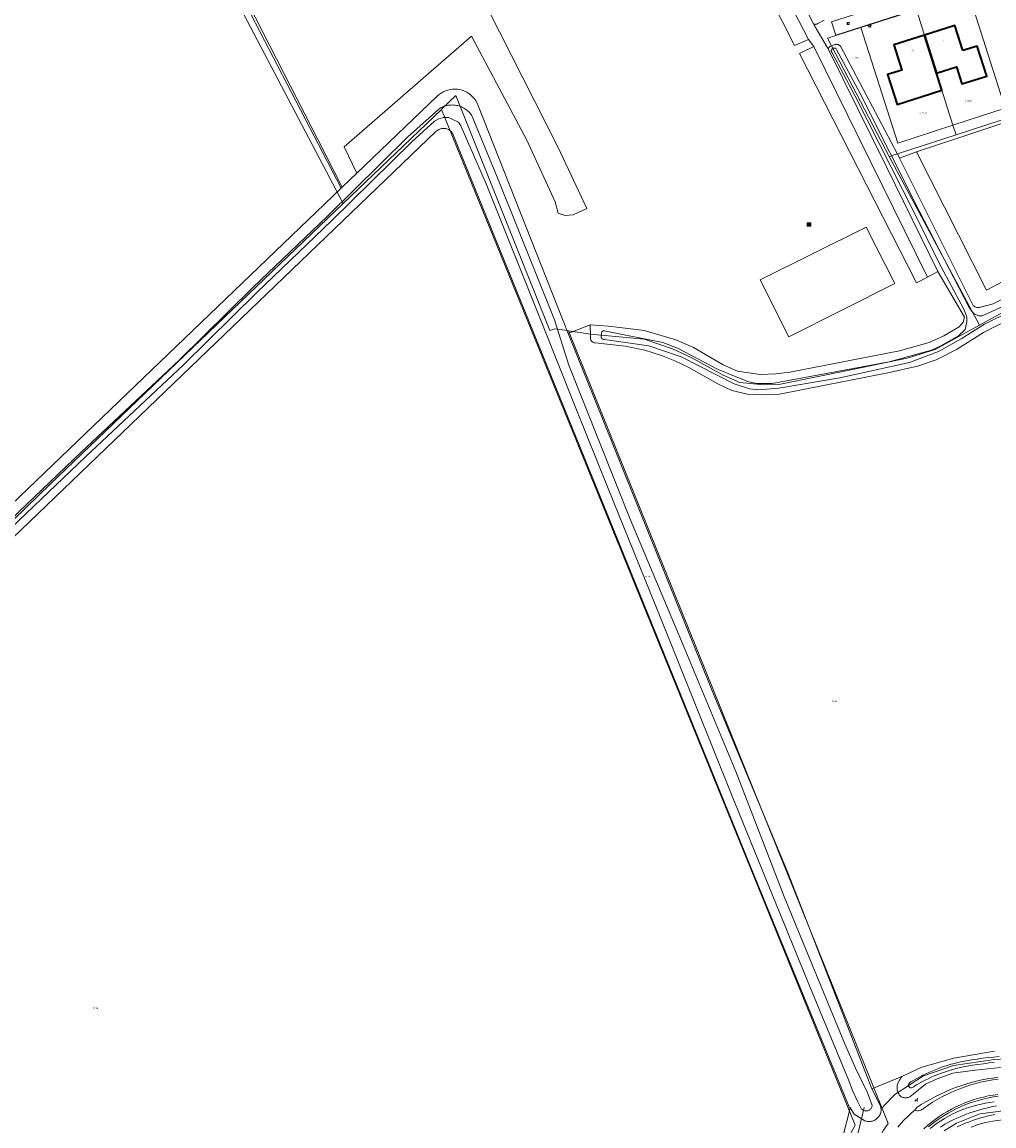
# Model space of a CAD drawing. Header units: metres. Extents: x 250001 to 257773, y 598992 to 609118.
# Tile 119 of 256: x 252509 to 252725, y 600159 to 600404. Entities that reach past the tile are written whole.
import ezdxf
from ezdxf.enums import TextEntityAlignment as Align
from ezdxf.lldxf.tags import DXFTag

# ---------------------------------------------------------------- set-up
doc = ezdxf.new("R2010")
doc.units = ezdxf.units.M
for name, color, linetype, lineweight in [('B-WE-GR-BOUWLAND-GV', 252, 'Continuous', 13), ('B-WE-GR-GRAS-GV', 252, 'Continuous', 13), ('B-WE-GR-GROENVOORZIENING-GV', 252, 'Continuous', 18), ('B-WE-IE-MEUBILAIR_WEGMEUBILAIR-S', 7, 'Continuous', 25), ('B-WE-KG-GRENS_PERCEEL-G', 150, 'KG-PERCEEL', 18), ('B-WE-KG-GRENS_PERCEEL-S', 150, 'Continuous', 25), ('B-WE-KL-ET_LS_OV_LICHTMAST-S', 252, 'Continuous', 25), ('B-WE-KW-KUNSTWERK_DUIKER-G', 252, 'Continuous', 18), ('B-WE-OG-BEBOUWING-GV', 1, 'Continuous', 35), ('B-WE-OG-BEBOUWING-T18', 7, 'Continuous', 18), ('B-WE-OG-TERREIN_ERF-GV', 7, 'Continuous', 18), ('B-WE-OG-WATER-GV', 252, 'Continuous', 18), ('B-WE-OG-WATER_SLOOT-GV', 252, 'Continuous', 18), ('B-WE-RI-GWA_RIOOLPUT-S', 252, 'Continuous', 25), ('B-WE-VH-VERHARDING_GESLOTEN-GV', 252, 'Continuous', 18), ('B-WE-VH-VERHARDING_GRASBETONSTEEN-GV', 252, 'Continuous', 18), ('B-WE-VH-VERHARDING_OPEN-GV', 252, 'Continuous', 18), ('X-XX-AL-REFERENTIE-G', 7, 'Continuous', 18)]:
    doc.layers.add(name, color=color, linetype=linetype, lineweight=lineweight)
doc.styles.add('NLCS-ISO', font='NLCS-ISO.ttf')
doc.styles.add('NLCS-ISO-ANNOTATIEF-T18', font='NLCS-ISO.ttf', dxfattribs={"height": 1.8})
doc.styles.get("Standard").update_dxf_attribs({"font": 'NLCS-ISO.ttf'})
tags = doc.linetypes.add('KG-PERCEEL', pattern='A,5.5,-2,["P",Standard,S=1.8,R=0,X=-0.5,Y=-0.9],-2,5.5,-2,[5,NLCS.SHX,S=0.75,R=0,X=0,Y=0],-2', length=19).pattern_tags.tags
tags[6] = DXFTag(74, 10)

# ---------------------------------------------------------------- blocks, each defined once
blk = doc.blocks.new('SKG-PERCEELNUMMER-SO')
at = {"style": 'NLCS-ISO', "oblique": 10, "flags": 1}
blk.add_attdef('GEMEENTECODE', text='', height=1.8, dxfattribs=at).set_placement((0, 2.6), align=Align.MIDDLE_CENTER)
at = {"style": 'NLCS-ISO', "oblique": 10}
blk.add_attdef('SECTIE', text='', height=1.8, dxfattribs=at).set_placement((-0.5, 0), align=Align.MIDDLE_RIGHT)
blk.add_attdef('PERCEELNUMMER', text='', height=1.8, dxfattribs=at).set_placement((0.5, 0), align=Align.MIDDLE_LEFT)
blk = doc.blocks.new('BS2021-132-Xref-KAD-20210617')
at = {"layer": 'B-WE-KG-GRENS_PERCEEL-G', "flags": 128}
for points in [[(252719.844, 600410.744), (252720.423, 600408.93), (252727.994, 600385.207)], [(252557.696, 600407.571), (252580.617, 600363.974)], [(252695.834, 600403.093), (252708.227, 600407.042)], [(252708.227, 600407.042), (252716.335, 600381.389)], [(252688.453, 600400.741), (252695.834, 600403.093)], [(252695.834, 600403.093), (252704.053, 600377.366), (252716.335, 600381.389)], [(252688.453, 600400.741), (252702.182, 600374.396)], [(252630.786, 600335.657), (252630.5, 600335.699), (252627.742, 600336.106), (252626.668, 600335.689), (252605.723, 600387.976), (252602.69, 600385.076), (252602.495, 600384.89)], [(252740.31, 600386.817), (252717.021, 600379.219)], [(252602.495, 600384.89), (252694.56, 600158.913), (252690.854, 600152.065), (252687.807, 600141.186), (252684.273, 600128.256), (252682.059, 600120.151), (252680.986, 600116.904), (252679.707, 600114.405), (252678.273, 600112.193), (252676.177, 600109.818), (252674.034, 600107.854), (252671.89, 600106.364), (252669.248, 600104.976), (252666.511, 600103.995), (252663.922, 600103.369), (252660.197, 600103.072), (252654.885, 600103.309), (252633.418, 600105.18), (252621.53, 600106.749), (252613.178, 600107.506), (252605.39, 600107.807), (252600.104, 600107.75), (252595.365, 600107.51), (252593.037, 600107.327), (252589.766, 600106.654), (252582.546, 600104.077), (252580.292, 600102.445), (252574.641, 600097.451), (252576.055, 600095.825)], [(252602.495, 600384.89), (252580.617, 600363.974)], [(252716.335, 600381.389), (252727.994, 600385.207)], [(252716.335, 600381.389), (252717.021, 600379.219)], [(252702.182, 600374.396), (252717.021, 600379.219)], [(252702.182, 600374.396), (252722.269, 600336.914)], [(252430.847, 600218.028), (252460.789, 600248.002), (252477.688, 600264.886), (252515.469, 600301.521), (252580.617, 600363.974)], [(252744.908, 600349.003), (252725.733, 600338.823), (252722.269, 600336.914)], [(252722.269, 600336.914), (252712.347, 600331.447), (252706.119, 600329.519), (252693.961, 600326.999), (252677.947, 600323.786), (252673.543, 600323.667), (252668.897, 600324.162), (252665.225, 600325.746), (252658.055, 600329.738), (252653.92, 600331.645), (252647.611, 600333.775), (252635.702, 600334.932), (252630.786, 600335.657)], [(252630.786, 600335.657), (252700.557, 600162.637)], [(252700.557, 600162.637), (252700.864, 600163.119), (252703.433, 600165.747), (252709.803, 600169.93), (252716.468, 600172.183), (252725.579, 600173.519), (252734.35, 600174.041), (252750.963, 600174.247), (252759.131, 600175.035), (252781.859, 600180.777)], [(252576.055, 600095.825), (252577.413, 600094.264), (252584.505, 600097.579), (252589.264, 600099.564), (252591.591, 600100.181), (252596.891, 600100.942), (252601.469, 600101.421), (252604.078, 600101.35), (252609.441, 600101.134), (252614.68, 600100.563), (252627.21, 600099.206), (252638.098, 600098.057), (252648.509, 600097.012), (252654.412, 600096.403), (252657.92, 600096.017), (252660.735, 600095.969), (252663.336, 600096.017), (252665.191, 600096.236), (252667.494, 600096.668), (252670.237, 600097.409), (252673.109, 600098.567), (252675.747, 600099.946), (252677.803, 600101.3), (252680.342, 600103.368), (252681.766, 600104.744), (252683.362, 600106.534), (252684.763, 600108.321), (252686.125, 600110.509), (252687.231, 600112.722), (252688.196, 600115.037), (252688.638, 600116.313), (252689.581, 600119.827), (252691.588, 600127.886), (252694.246, 600138.404), (252697.237, 600150.295), (252697.9, 600151.928), (252699.149, 600154.547), (252700.883, 600157.777), (252701.899, 600159.309), (252700.557, 600162.637)], [(252714.354, 600157.698), (252717.148, 600159.383), (252722.33, 600161.417), (252728.083, 600162.177), (252738.606, 600161.871), (252745.605, 600161.272)]]:
    blk.add_lwpolyline(points, dxfattribs=at)
at = {"layer": 'B-WE-KG-GRENS_PERCEEL-S', "xscale": 0.2, "yscale": 0.2, "zscale": 0.2}
for p, values in [((252694.388, 600396.337), {'PERCEELNUMMER': '1857', 'SECTIE': 'C'}), ((252719.336, 600386.816), {'PERCEELNUMMER': '1569', 'SECTIE': 'C'}), ((252709.286, 600384.16), {'PERCEELNUMMER': '1568', 'SECTIE': 'C'}), ((252648.335, 600280.935), {'PERCEELNUMMER': '106', 'SECTIE': 'N'}), ((252689.882, 600253.224), {'PERCEELNUMMER': '86', 'SECTIE': 'N'}), ((252525.421, 600184.951), {'PERCEELNUMMER': '98', 'SECTIE': 'N'})]:
    blk.add_blockref('SKG-PERCEELNUMMER-SO', p, dxfattribs=at).add_auto_attribs(values)
blk = doc.blocks.new('SIE-WEG_AFVALBAK-SO')
at = {"linetype": 'ByBlock', "lineweight": 18}
h = blk.add_hatch(color=0, dxfattribs=at)
h.dxf.hatch_style = 1
h.paths.add_polyline_path([(-1.5, -1.5), (1.5, -1.5), (1.5, 1.5), (-1.5, 1.5)])
at = {"color": 0, "linetype": 'ByBlock', "lineweight": 18}
for points in [[(-2, -2), (2, -2), (2, 2), (-2, 2)], [(-1.5, -1.5), (1.5, -1.5), (1.5, 1.5), (-1.5, 1.5)]]:
    blk.add_lwpolyline(points, close=True, dxfattribs=at)
blk = doc.blocks.new('SKL-ET_OV_LICHTMAST-SO')
at = {"color": 0, "linetype": 'ByBlock', "lineweight": 18}
for points in [[(-1.2, 0), (-2, 0)], [(-1.4, 1.4), (-0.9, 0.9)], [(0, 2), (0, 1.2)], [(0.9, 0.9), (1.4, 1.4)], [(2, 0), (1.2, 0)], [(-1.4, -1.4), (-0.9, -0.9)], [(0, -1.2), (0, -2)], [(0.9, -0.9), (1.4, -1.4)]]:
    blk.add_lwpolyline(points, dxfattribs=at)
blk.add_circle((0, 0), 1, dxfattribs=at)
blk = doc.blocks.new('SRI-PUT_INSPECTIEPUT_RIOOLPUT-SO')
at = {"color": 0, "linetype": 'ByBlock', "lineweight": 18}
blk.add_lwpolyline([(-1.1, -1.1), (1.1, -1.1), (1.1, 1.1), (-1.1, 1.1)], close=True, dxfattribs=at)
at = {"color": 0, "linetype": 'ByBlock', "lineweight": 18, "style": 'NLCS-ISO'}
blk.add_text('r', height=1.5, dxfattribs=at).set_placement((0, 0.3), align=Align.MIDDLE_CENTER)
blk = doc.blocks.new('SIE-WEG_ZITBANK-SO')
at = {"color": 0, "linetype": 'ByBlock', "lineweight": 18}
blk.add_lwpolyline([(-0.9, -1.6), (-0.9, -0.2), (1.1, -0.2), (1.1, -1.6), (1.3, -1.6), (1.3, -0.2), (1.5, 1.8), (1.3, 1.8), (1.1, 0), (-1.1, 0), (-1.1, -1.6)], close=True, dxfattribs=at)
blk = doc.blocks.new('BS2021-132-Xref-BGT-GRIJS-20210617-aangepast')
at = {"layer": 'B-WE-GR-BOUWLAND-GV', "flags": 128}
for points in [[(252484.755, 600275.842), (252580.201, 600367.378), (252542.022, 600441), (252530.381, 600462.166), (252517.681, 600467.59), (252513.711, 600469.557), (252510.74, 600470.62), (252494.758, 600479.486)], [(252690.718, 600152.037), (252693.208, 600161.788), (252693.433, 600162.749), (252693.269, 600162.986), (252672.95, 600212.486), (252605.136, 600379.228), (252605.04, 600379.434), (252604.925, 600379.63), (252604.791, 600379.814), (252604.64, 600379.983), (252604.473, 600380.138), (252604.292, 600380.275), (252604.098, 600380.394), (252603.894, 600380.493), (252603.681, 600380.573), (252603.461, 600380.631), (252603.237, 600380.668), (252603.01, 600380.682), (252602.783, 600380.675), (252602.558, 600380.645), (252602.337, 600380.594), (252602.121, 600380.521), (252601.914, 600380.428), (252601.717, 600380.315), (252601.36, 600380.034), (252491.895, 600275.085)], [(252747.099, 600158.013), (252738.62, 600159.742), (252738.439, 600159.778), (252730.138, 600160.153), (252728.482, 600160.169), (252726.828, 600160.068), (252725.186, 600159.849), (252723.564, 600159.515), (252721.97, 600159.067), (252720.411, 600158.507)]]:
    blk.add_lwpolyline(points, dxfattribs=at)
at = {"layer": 'B-WE-GR-GRAS-GV', "flags": 128}
blk.add_lwpolyline([(252741.119, 600344.43), (252723.17, 600335.229), (252717.119, 600331.449), (252712.579, 600329.169), (252708.45, 600327.809), (252701.839, 600326.3), (252677.76, 600321.53), (252674.599, 600321.399), (252670.63, 600321.569), (252667.139, 600322.349), (252664.01, 600323.819), (252657.54, 600327.51), (252654.47, 600328.969), (252651.5, 600330.149), (252647.779, 600331.329), (252643.369, 600332.199), (252636.749, 600332.94), (252636.613, 600332.957), (252636.481, 600332.988), (252636.352, 600333.036), (252636.231, 600333.098), (252636.117, 600333.174), (252636.013, 600333.262), (252635.921, 600333.362), (252635.84, 600333.472), (252635.773, 600333.591), (252635.72, 600333.717), (252635.683, 600333.848), (252635.661, 600333.983), (252635.654, 600334.119), (252635.664, 600334.254), (252635.666, 600334.405), (252635.64, 600336.989), (252630.736, 600335.012), (252662.637, 600255.903), (252679.662, 600214.94), (252698.304, 600167.034), (252704.93, 600169.714), (252709.431, 600171.858), (252716.506, 600173.831), (252725.568, 600175.383)], dxfattribs=at)
at = {"layer": 'B-WE-GR-GROENVOORZIENING-GV', "flags": 128}
for points in [[(252542.022, 600441), (252580.201, 600367.378), (252580.438, 600367.605), (252575.109, 600378.05), (252545.699, 600435.459)], [(252635.998, 600493.771), (252684.213, 600400.424), (252685.388, 600398.884), (252710.707, 600347.609), (252712.999, 600348.839), (252701.589, 600372.15), (252688.611, 600398.242), (252688.369, 600398.729), (252685.489, 600403.629), (252685.319, 600403.962), (252685.317, 600403.964), (252642.42, 600487.339)], [(252545.699, 600435.459), (252575.109, 600378.05), (252580.438, 600367.605), (252583.648, 600370.684), (252580.83, 600376.57), (252609.2, 600401.2), (252621.49, 600378.02), (252627.84, 600364.36), (252628.48, 600361.84), (252630.07, 600361.29), (252631.81, 600361.44), (252634.87, 600362.83), (252628.42, 600376.54), (252597.18, 600438.19)], [(252597.18, 600438.19), (252628.42, 600376.54), (252634.87, 600362.83), (252631.81, 600361.44), (252630.07, 600361.29), (252628.48, 600361.84), (252627.84, 600364.36), (252621.49, 600378.02), (252609.2, 600401.2), (252580.83, 600376.57), (252583.648, 600370.684), (252601.564, 600387.865), (252601.978, 600388.224), (252602.425, 600388.541), (252602.9, 600388.812), (252603.4, 600389.036), (252603.919, 600389.21), (252604.453, 600389.332), (252604.997, 600389.402), (252605.544, 600389.418), (252606.091, 600389.38), (252606.631, 600389.29), (252607.159, 600389.147), (252607.672, 600388.953), (252608.162, 600388.709), (252608.627, 600388.419), (252609.061, 600388.085), (252609.46, 600387.711), (252609.821, 600387.299), (252610.14, 600386.853), (252610.64, 600385.88), (252629.587, 600337.862), (252630.736, 600335.012), (252635.64, 600336.989), (252639.639, 600336.68), (252642.238, 600336.364), (252647.619, 600335.709), (252654.669, 600333.65), (252658.609, 600331.9), (252665.23, 600328.079), (252668.399, 600326.65), (252673.429, 600325.949), (252676.939, 600326.05), (252680.049, 600326.439), (252704.47, 600331.189), (252711.039, 600333.069), (252714.289, 600334.51), (252717.76, 600336.509), (252718.649, 600337.53), (252718.94, 600338.699), (252712.999, 600348.839), (252710.707, 600347.609), (252708.2, 600346.33), (252682.2, 600397.31), (252685.388, 600398.884), (252684.213, 600400.424), (252681.109, 600399.079), (252675.679, 600409.9)], [(252748.539, 600357.809), (252723.769, 600344.65), (252708.199, 600375.449), (252704.466, 600374.064), (252720.742, 600341.425), (252720.841, 600341.304), (252720.953, 600341.195), (252721.075, 600341.097), (252721.207, 600341.012), (252721.346, 600340.94), (252721.492, 600340.884), (252721.643, 600340.843), (252721.797, 600340.817), (252721.954, 600340.807), (252722.11, 600340.813), (252722.265, 600340.835), (252722.417, 600340.873), (252722.483, 600340.895), (252725.309, 600341.68), (252743.389, 600350.639)], [(252711.279, 600158.155), (252712.842, 600159.332), (252714.486, 600160.395), (252716.201, 600161.339), (252717.978, 600162.157), (252719.81, 600162.847), (252721.686, 600163.405), (252723.597, 600163.828), (252725.533, 600164.113)], [(252726.422, 600165.352), (252725.359, 600165.199), (252724.303, 600165.007), (252723.253, 600164.778), (252722.213, 600164.51), (252721.183, 600164.205), (252720.165, 600163.863), (252719.16, 600163.485), (252718.17, 600163.07), (252717.195, 600162.62), (252716.236, 600162.135), (252715.296, 600161.615), (252714.376, 600161.062), (252713.476, 600160.476), (252712.597, 600159.858), (252711.742, 600159.209), (252710.911, 600158.529)], [(252726.906, 600171.753), (252721.25, 600171.187), (252716.317, 600170.457), (252712.835, 600169.246), (252710.234, 600168.023), (252706.735, 600165.203), (252706.552, 600165.134), (252706.364, 600165.08), (252706.172, 600165.041), (252705.978, 600165.018), (252705.782, 600165.011), (252705.587, 600165.02), (252705.393, 600165.045), (252705.201, 600165.086), (252705.014, 600165.142), (252704.832, 600165.214), (252704.794, 600165.231), (252704.658, 600165.365), (252704.514, 600165.53), (252704.382, 600165.704), (252704.264, 600165.888), (252704.159, 600166.08), (252704.069, 600166.279), (252703.993, 600166.484), (252703.933, 600166.694), (252703.9, 600166.853), (252703.907, 600167.781), (252704.042, 600168.251), (252704.443, 600168.917), (252704.93, 600169.714), (252698.304, 600167.034), (252700.202, 600163.19), (252700.378, 600162.28), (252700.359, 600162.073), (252700.323, 600161.868), (252700.271, 600161.666), (252700.205, 600161.469), (252700.123, 600161.278), (252700.027, 600161.093), (252699.916, 600160.917), (252699.793, 600160.749), (252699.657, 600160.592), (252699.51, 600160.445), (252699.352, 600160.31), (252699.183, 600160.188), (252699.006, 600160.079), (252698.821, 600159.984), (252698.63, 600159.903), (252698.432, 600159.837), (252698.23, 600159.787), (252698.025, 600159.752), (252697.818, 600159.733), (252697.61, 600159.73), (252697.402, 600159.744), (252697.196, 600159.773), (252696.993, 600159.817), (252696.794, 600159.878), (252696.738, 600159.898), (252694.368, 600161.402), (252693.433, 600162.749), (252693.208, 600161.788), (252690.718, 600152.037)], [(252704.051, 600158.485), (252704.763, 600159.296), (252705.504, 600160.081), (252706.273, 600160.839), (252707.069, 600161.569), (252707.89, 600162.27), (252708.278, 600162.817), (252709.296, 600163.484), (252710.334, 600164.12), (252711.391, 600164.725), (252712.465, 600165.299), (252713.555, 600165.841), (252714.661, 600166.35), (252715.781, 600166.826), (252716.915, 600167.27), (252718.061, 600167.679), (252719.219, 600168.055), (252720.388, 600168.396), (252721.566, 600168.703), (252722.753, 600168.975), (252723.947, 600169.211), (252725.148, 600169.412), (252726.354, 600169.578)]]:
    blk.add_lwpolyline(points, dxfattribs=at)
for points in [[(252635.998, 600493.771), (252634.369, 600492.979), (252634.2, 600491), (252634.73, 600488.329), (252636.13, 600487.18), (252645.42, 600468.209), (252647.079, 600465.199), (252647.336, 600464.701), (252675.679, 600409.9), (252681.109, 600399.079), (252684.213, 600400.424)], [(252710.707, 600347.609), (252685.388, 600398.884), (252682.2, 600397.31), (252708.2, 600346.33)], [(252697.042, 600358.696), (252703.37, 600346.14), (252679.795, 600334.299), (252673.468, 600346.957)]]:
    blk.add_lwpolyline(points, close=True, dxfattribs=at)
at = {"layer": 'B-WE-KW-KUNSTWERK_DUIKER-G', "flags": 128}
blk.add_lwpolyline([(252693.474, 600149.902), (252696.55, 600162.871)], dxfattribs=at)
at = {"layer": 'B-WE-OG-BEBOUWING-GV', "flags": 128}
for points in [[(252718.57, 600397.969), (252716.779, 600403.589), (252709.994, 600401.435), (252712.685, 600392.955), (252717.109, 600394.359), (252718.32, 600390.56), (252723.88, 600392.329), (252721.76, 600398.979)], [(252712.685, 600392.955), (252709.994, 600401.435), (252703.209, 600399.28), (252705, 600393.66), (252701.799, 600392.64), (252703.92, 600385.979), (252709.47, 600387.75), (252713.892, 600389.154)]]:
    blk.add_lwpolyline(points, close=True, dxfattribs=at)
at = {"layer": 'B-WE-OG-TERREIN_ERF-GV', "flags": 128}
for points in [[(252687.646, 600404.718), (252686.253, 600403.997), (252686.162, 600403.933), (252686.063, 600403.883), (252685.957, 600403.847), (252685.848, 600403.827), (252685.737, 600403.823), (252685.626, 600403.835), (252685.518, 600403.862), (252685.415, 600403.905), (252685.319, 600403.962), (252685.489, 600403.629), (252688.369, 600398.729), (252688.611, 600398.242), (252688.623, 600398.335), (252688.652, 600398.453), (252688.697, 600398.566), (252688.756, 600398.673), (252688.828, 600398.77), (252688.913, 600398.858), (252689.892, 600399.238), (252689.996, 600399.288), (252690.121, 600399.333), (252690.25, 600399.362), (252690.382, 600399.375), (252690.515, 600399.372), (252690.646, 600399.353), (252690.774, 600399.319), (252690.898, 600399.269), (252691.014, 600399.205), (252691.122, 600399.128), (252691.219, 600399.038), (252691.305, 600398.937), (252704.019, 600374.959), (252704.288, 600374.42), (252704.466, 600374.064), (252708.199, 600375.449), (252734.89, 600384.27)], [(252702.26, 600405.3), (252690.279, 600401.43), (252689.332, 600404.398)], [(252734.89, 600384.27), (252708.199, 600375.449), (252723.769, 600344.65), (252748.539, 600357.809)]]:
    blk.add_lwpolyline(points, dxfattribs=at)
blk.add_lwpolyline([(252709.994, 600401.435), (252716.779, 600403.589), (252718.57, 600397.969), (252721.76, 600398.979), (252723.88, 600392.329), (252718.32, 600390.56), (252717.109, 600394.359), (252712.685, 600392.955), (252713.892, 600389.154), (252709.47, 600387.75), (252703.92, 600385.979), (252701.799, 600392.64), (252705, 600393.66), (252703.209, 600399.28)], close=True, dxfattribs=at)
at = {"layer": 'B-WE-OG-WATER-GV', "flags": 128}
for points in [[(252493.56, 600279.26), (252523.304, 600307.59), (252545.094, 600328.092), (252561.487, 600344.274), (252578.151, 600360.17), (252595.939, 600377.706), (252600.999, 600382.261), (252601.941, 600382.818), (252602.981, 600383.102), (252604.177, 600383.084), (252605.053, 600382.661), (252606.31, 600382.03), (252606.843, 600381.252), (252612.474, 600368.365), (252625.128, 600336.689), (252632.252, 600318.79), (252639.629, 600300.532), (252651.32, 600271.641), (252666.905, 600232.873), (252675.494, 600211.732), (252684.282, 600190.31), (252693.084, 600168.974), (252694.076, 600166.497), (252695.034, 600164.391), (252695.984, 600162.509), (252696.004, 600162.488), (252696.116, 600162.388), (252696.237, 600162.301), (252696.367, 600162.228), (252696.504, 600162.169), (252696.647, 600162.125), (252696.794, 600162.096), (252696.942, 600162.084), (252697.092, 600162.087), (252697.24, 600162.106), (252697.385, 600162.141), (252697.526, 600162.191), (252697.66, 600162.256), (252697.787, 600162.335), (252697.904, 600162.427), (252698.011, 600162.531), (252698.107, 600162.646), (252698.189, 600162.771), (252698.258, 600162.903), (252698.312, 600163.043), (252698.351, 600163.187), (252698.374, 600163.334), (252697.33, 600166.123), (252694.665, 600171.57), (252692.222, 600177.135), (252678.836, 600209.574), (252668.032, 600237.595), (252656.54, 600265.174), (252644.488, 600293.729), (252630.88, 600327.968), (252627.658, 600338.078), (252615.112, 600369.307), (252609.182, 600383.662), (252609.008, 600383.894), (252608.822, 600384.116), (252608.623, 600384.327), (252608.414, 600384.527), (252608.194, 600384.715), (252607.963, 600384.891), (252607.724, 600385.054), (252607.476, 600385.203), (252607.219, 600385.339), (252606.956, 600385.46), (252606.687, 600385.566), (252606.412, 600385.658), (252606.132, 600385.733), (252605.849, 600385.794), (252605.563, 600385.839), (252605.274, 600385.867), (252604.985, 600385.88), (252604.695, 600385.877), (252604.406, 600385.858), (252604.119, 600385.823), (252603.833, 600385.772), (252603.551, 600385.706), (252603.274, 600385.624), (252603.001, 600385.527), (252602.734, 600385.414), (252602.473, 600385.288), (252602.22, 600385.147), (252601.975, 600384.992), (252601.822, 600384.886), (252594.979, 600378.725), (252577.176, 600361.175), (252560.512, 600345.279), (252544.123, 600329.1), (252522.342, 600308.607), (252492.587, 600280.267)], [(252740.033, 600346.866), (252723.352, 600339.181), (252723.178, 600339.109), (252722.999, 600339.052), (252722.815, 600339.01), (252722.629, 600338.984), (252722.441, 600338.974), (252722.253, 600338.98), (252722.066, 600339.002), (252721.882, 600339.04), (252721.701, 600339.093), (252721.526, 600339.161), (252721.357, 600339.244), (252721.196, 600339.341), (252721.044, 600339.451), (252720.902, 600339.574), (252720.77, 600339.709), (252720.65, 600339.854), (252719.844, 600340.995), (252708.843, 600362.33), (252695.665, 600388.428), (252690.439, 600398.188), (252690.275, 600398.499), (252690.216, 600398.518), (252690.108, 600398.54), (252689.997, 600398.545), (252689.888, 600398.535), (252689.78, 600398.508), (252689.678, 600398.467), (252689.583, 600398.411), (252689.497, 600398.343), (252689.421, 600398.262), (252689.359, 600398.171), (252689.309, 600398.073), (252689.275, 600397.968), (252689.256, 600397.859), (252689.38, 600397.625), (252694.6, 600387.874), (252707.774, 600361.784), (252713.222, 600350.808), (252718.777, 600340.445), (252719.431, 600338.75), (252719.414, 600337.655), (252719.023, 600335.911), (252717.544, 600334.547), (252713.643, 600332.271), (252711.587, 600331.353), (252702.136, 600328.723), (252676.093, 600323.934), (252672.591, 600323.914), (252670.918, 600324.304), (252669.178, 600324.987), (252664.102, 600327.033), (252655.054, 600331.765), (252651.79, 600333.054), (252639.068, 600335.565), (252638.772, 600335.624), (252638.702, 600335.631), (252638.607, 600335.626), (252638.514, 600335.606), (252638.425, 600335.57), (252638.344, 600335.52), (252638.272, 600335.457), (252638.212, 600335.383), (252638.164, 600335.3), (252638.132, 600335.211), (252638.114, 600335.117), (252638.034, 600334.383), (252638.038, 600334.342), (252638.06, 600334.238), (252638.096, 600334.138), (252638.147, 600334.045), (252638.212, 600333.96), (252638.288, 600333.887), (252638.374, 600333.825), (252638.469, 600333.777), (252638.57, 600333.744), (252638.675, 600333.726), (252638.781, 600333.725), (252648.642, 600332.299), (252655.828, 600329.856), (252667.672, 600323.87), (252671.084, 600322.724), (252673.124, 600322.548), (252677.578, 600322.846), (252691.183, 600325.195), (252706.701, 600328.609), (252713.157, 600331.066), (252718.16, 600333.836), (252723.389, 600337.113), (252740.956, 600345.823)], [(252726.618, 600174.212), (252725.392, 600174.087), (252724.167, 600173.947), (252722.944, 600173.791), (252721.724, 600173.619), (252720.506, 600173.431), (252719.29, 600173.227), (252718.077, 600173.008), (252717.429, 600172.86), (252716.695, 600172.677), (252715.966, 600172.478), (252715.242, 600172.264), (252714.522, 600172.035), (252713.807, 600171.791), (252713.097, 600171.531), (252712.393, 600171.256), (252711.695, 600170.967), (252711.003, 600170.663), (252710.318, 600170.345), (252709.639, 600170.012), (252708.968, 600169.664), (252708.305, 600169.303), (252707.649, 600168.927), (252707.001, 600168.538), (252706.65, 600168.328), (252706.473, 600167.981), (252706.473, 600167.591), (252706.785, 600167.2), (252707.131, 600167.2), (252707.632, 600167.435), (252707.837, 600167.64), (252708.256, 600167.892), (252708.89, 600168.255), (252709.531, 600168.604), (252710.18, 600168.94), (252710.835, 600169.262), (252711.497, 600169.57), (252712.166, 600169.863), (252712.841, 600170.143), (252713.521, 600170.408), (252714.207, 600170.659), (252714.898, 600170.895), (252715.593, 600171.117), (252716.294, 600171.324), (252716.999, 600171.516), (252717.708, 600171.693), (252718.318, 600171.832), (252719.496, 600172.045), (252720.696, 600172.246), (252721.899, 600172.432), (252723.104, 600172.602), (252724.312, 600172.756), (252725.521, 600172.894)], [(252726.059, 600163.194), (252725.3, 600163.053), (252724.544, 600162.896), (252723.791, 600162.724), (252723.041, 600162.537), (252722.296, 600162.334), (252721.556, 600162.115), (252720.819, 600161.881), (252720.088, 600161.632), (252719.363, 600161.368), (252718.642, 600161.089), (252717.928, 600160.795), (252717.22, 600160.486), (252716.519, 600160.163), (252715.824, 600159.825), (252715.137, 600159.473), (252715.06, 600159.428), (252714.549, 600159.121), (252714.046, 600158.8), (252713.553, 600158.465)], [(252717.289, 600158.536), (252717.957, 600158.844), (252718.631, 600159.137), (252719.31, 600159.417), (252719.996, 600159.683), (252720.686, 600159.934), (252721.382, 600160.171), (252722.083, 600160.394), (252722.788, 600160.602), (252723.497, 600160.795), (252724.21, 600160.974), (252724.927, 600161.137), (252725.646, 600161.286)]]:
    blk.add_lwpolyline(points, dxfattribs=at)
at = {"layer": 'B-WE-OG-WATER_SLOOT-GV', "flags": 128}
for points in [[(252491.895, 600275.085), (252601.36, 600380.034), (252601.717, 600380.315), (252601.914, 600380.428), (252602.121, 600380.521), (252602.337, 600380.594), (252602.558, 600380.645), (252602.783, 600380.675), (252603.01, 600380.682), (252603.237, 600380.668), (252603.461, 600380.631), (252603.681, 600380.573), (252603.894, 600380.493), (252604.098, 600380.394), (252604.292, 600380.275), (252604.473, 600380.138), (252604.64, 600379.983), (252604.791, 600379.814), (252604.925, 600379.63), (252605.04, 600379.434), (252605.136, 600379.228), (252672.95, 600212.486), (252693.269, 600162.986), (252693.433, 600162.749), (252694.368, 600161.402), (252696.738, 600159.898), (252696.794, 600159.878), (252696.993, 600159.817), (252697.196, 600159.773), (252697.402, 600159.744), (252697.61, 600159.73), (252697.818, 600159.733), (252698.025, 600159.752), (252698.23, 600159.787), (252698.432, 600159.837), (252698.63, 600159.903), (252698.821, 600159.984), (252699.006, 600160.079), (252699.183, 600160.188), (252699.352, 600160.31), (252699.51, 600160.445), (252699.657, 600160.592), (252699.793, 600160.749), (252699.916, 600160.917), (252700.027, 600161.093), (252700.123, 600161.278), (252700.205, 600161.469), (252700.271, 600161.666), (252700.323, 600161.868), (252700.359, 600162.073), (252700.378, 600162.28), (252700.202, 600163.19), (252698.304, 600167.034), (252679.662, 600214.94), (252662.637, 600255.903), (252630.736, 600335.012), (252629.587, 600337.862), (252610.64, 600385.88), (252610.14, 600386.853), (252609.821, 600387.299), (252609.46, 600387.711), (252609.061, 600388.085), (252608.627, 600388.419), (252608.162, 600388.709), (252607.672, 600388.953), (252607.159, 600389.147), (252606.631, 600389.29), (252606.091, 600389.38), (252605.544, 600389.418), (252604.997, 600389.402), (252604.453, 600389.332), (252603.919, 600389.21), (252603.4, 600389.036), (252602.9, 600388.812), (252602.425, 600388.541), (252601.978, 600388.224), (252601.564, 600387.865), (252583.648, 600370.684), (252580.438, 600367.605), (252580.201, 600367.378), (252484.755, 600275.842)], [(252492.587, 600280.267), (252522.342, 600308.607), (252544.123, 600329.1), (252560.512, 600345.279), (252577.176, 600361.175), (252594.979, 600378.725), (252601.822, 600384.886), (252601.975, 600384.992), (252602.22, 600385.147), (252602.473, 600385.288), (252602.734, 600385.414), (252603.001, 600385.527), (252603.274, 600385.624), (252603.551, 600385.706), (252603.833, 600385.772), (252604.119, 600385.823), (252604.406, 600385.858), (252604.695, 600385.877), (252604.985, 600385.88), (252605.274, 600385.867), (252605.563, 600385.839), (252605.849, 600385.794), (252606.132, 600385.733), (252606.412, 600385.658), (252606.687, 600385.566), (252606.956, 600385.46), (252607.219, 600385.339), (252607.476, 600385.203), (252607.724, 600385.054), (252607.963, 600384.891), (252608.194, 600384.715), (252608.414, 600384.527), (252608.623, 600384.327), (252608.822, 600384.116), (252609.008, 600383.894), (252609.182, 600383.662), (252615.112, 600369.307), (252627.658, 600338.078), (252630.88, 600327.968), (252644.488, 600293.729), (252656.54, 600265.174), (252668.032, 600237.595), (252678.836, 600209.574), (252692.222, 600177.135), (252694.665, 600171.57), (252697.33, 600166.123), (252698.374, 600163.334), (252698.351, 600163.187), (252698.312, 600163.043), (252698.258, 600162.903), (252698.189, 600162.771), (252698.107, 600162.646), (252698.011, 600162.531), (252697.904, 600162.427), (252697.787, 600162.335), (252697.66, 600162.256), (252697.526, 600162.191), (252697.385, 600162.141), (252697.24, 600162.106), (252697.092, 600162.087), (252696.942, 600162.084), (252696.794, 600162.096), (252696.647, 600162.125), (252696.504, 600162.169), (252696.367, 600162.228), (252696.237, 600162.301), (252696.116, 600162.388), (252696.004, 600162.488), (252695.984, 600162.509), (252695.034, 600164.391), (252694.076, 600166.497), (252693.084, 600168.974), (252684.282, 600190.31), (252675.494, 600211.732), (252666.905, 600232.873), (252651.32, 600271.641), (252639.629, 600300.532), (252632.252, 600318.79), (252625.128, 600336.689), (252612.474, 600368.365), (252606.843, 600381.252), (252606.31, 600382.03), (252605.053, 600382.661), (252604.177, 600383.084), (252602.981, 600383.102), (252601.941, 600382.818), (252600.999, 600382.261), (252595.939, 600377.706), (252578.151, 600360.17), (252561.487, 600344.274), (252545.094, 600328.092), (252523.304, 600307.59), (252493.56, 600279.26)], [(252642.42, 600487.339), (252685.317, 600403.964), (252685.319, 600403.962), (252685.415, 600403.905), (252685.518, 600403.862), (252685.626, 600403.835), (252685.737, 600403.823), (252685.848, 600403.827), (252685.957, 600403.847), (252686.063, 600403.883), (252686.162, 600403.933), (252686.253, 600403.997), (252687.646, 600404.718)], [(252743.389, 600350.639), (252725.309, 600341.68), (252722.483, 600340.895), (252722.417, 600340.873), (252722.265, 600340.835), (252722.11, 600340.813), (252721.954, 600340.807), (252721.797, 600340.817), (252721.643, 600340.843), (252721.492, 600340.884), (252721.346, 600340.94), (252721.207, 600341.012), (252721.075, 600341.097), (252720.953, 600341.195), (252720.841, 600341.304), (252720.742, 600341.425), (252704.466, 600374.064), (252704.288, 600374.42), (252704.019, 600374.959), (252691.305, 600398.937), (252691.219, 600399.038), (252691.122, 600399.128), (252691.014, 600399.205), (252690.898, 600399.269), (252690.774, 600399.319), (252690.646, 600399.353), (252690.515, 600399.372), (252690.382, 600399.375), (252690.25, 600399.362), (252690.121, 600399.333), (252689.996, 600399.288), (252689.892, 600399.238), (252688.913, 600398.858), (252688.828, 600398.77), (252688.756, 600398.673), (252688.697, 600398.566), (252688.652, 600398.453), (252688.623, 600398.335), (252688.611, 600398.242), (252701.589, 600372.15), (252712.999, 600348.839), (252718.94, 600338.699), (252718.649, 600337.53), (252717.76, 600336.509), (252714.289, 600334.51), (252711.039, 600333.069), (252704.47, 600331.189), (252680.049, 600326.439), (252676.939, 600326.05), (252673.429, 600325.949), (252668.399, 600326.65), (252665.23, 600328.079), (252658.609, 600331.9), (252654.669, 600333.65), (252647.619, 600335.709), (252642.238, 600336.364), (252639.639, 600336.68), (252635.64, 600336.989), (252635.666, 600334.405), (252635.664, 600334.254), (252635.654, 600334.119), (252635.661, 600333.983), (252635.683, 600333.848), (252635.72, 600333.717), (252635.773, 600333.591), (252635.84, 600333.472), (252635.921, 600333.362), (252636.013, 600333.262), (252636.117, 600333.174), (252636.231, 600333.098), (252636.352, 600333.036), (252636.481, 600332.988), (252636.613, 600332.957), (252636.749, 600332.94), (252643.369, 600332.199), (252647.779, 600331.329), (252651.5, 600330.149), (252654.47, 600328.969), (252657.54, 600327.51), (252664.01, 600323.819), (252667.139, 600322.349), (252670.63, 600321.569), (252674.599, 600321.399), (252677.76, 600321.53), (252701.839, 600326.3), (252708.45, 600327.809), (252712.579, 600329.169), (252717.119, 600331.449), (252723.17, 600335.229), (252741.119, 600344.43)], [(252740.956, 600345.823), (252723.389, 600337.113), (252718.16, 600333.836), (252713.157, 600331.066), (252706.701, 600328.609), (252691.183, 600325.195), (252677.578, 600322.846), (252673.124, 600322.548), (252671.084, 600322.724), (252667.672, 600323.87), (252655.828, 600329.856), (252648.642, 600332.299), (252638.781, 600333.725), (252638.675, 600333.726), (252638.57, 600333.744), (252638.469, 600333.777), (252638.374, 600333.825), (252638.288, 600333.887), (252638.212, 600333.96), (252638.147, 600334.045), (252638.096, 600334.138), (252638.06, 600334.238), (252638.038, 600334.342), (252638.034, 600334.383), (252638.114, 600335.117), (252638.132, 600335.211), (252638.164, 600335.3), (252638.212, 600335.383), (252638.272, 600335.457), (252638.344, 600335.52), (252638.425, 600335.57), (252638.514, 600335.606), (252638.607, 600335.626), (252638.702, 600335.631), (252638.772, 600335.624), (252639.068, 600335.565), (252651.79, 600333.054), (252655.054, 600331.765), (252664.102, 600327.033), (252669.178, 600324.987), (252670.918, 600324.304), (252672.591, 600323.914), (252676.093, 600323.934), (252702.136, 600328.723), (252711.587, 600331.353), (252713.643, 600332.271), (252717.544, 600334.547), (252719.023, 600335.911), (252719.414, 600337.655), (252719.431, 600338.75), (252718.777, 600340.445), (252713.222, 600350.808), (252707.774, 600361.784), (252694.6, 600387.874), (252689.38, 600397.625), (252689.256, 600397.859), (252689.275, 600397.968), (252689.309, 600398.073), (252689.359, 600398.171), (252689.421, 600398.262), (252689.497, 600398.343), (252689.583, 600398.411), (252689.678, 600398.467), (252689.78, 600398.508), (252689.888, 600398.535), (252689.997, 600398.545), (252690.108, 600398.54), (252690.216, 600398.518), (252690.275, 600398.499), (252690.439, 600398.188), (252695.665, 600388.428), (252708.843, 600362.33), (252719.844, 600340.995), (252720.65, 600339.854), (252720.77, 600339.709), (252720.902, 600339.574), (252721.044, 600339.451), (252721.196, 600339.341), (252721.357, 600339.244), (252721.526, 600339.161), (252721.701, 600339.093), (252721.882, 600339.04), (252722.066, 600339.002), (252722.253, 600338.98), (252722.441, 600338.974), (252722.629, 600338.984), (252722.815, 600339.01), (252722.999, 600339.052), (252723.178, 600339.109), (252723.352, 600339.181), (252740.033, 600346.866)], [(252725.568, 600175.383), (252716.506, 600173.831), (252709.431, 600171.858), (252704.93, 600169.714), (252704.443, 600168.917), (252704.042, 600168.251), (252703.907, 600167.781), (252703.9, 600166.853), (252703.933, 600166.694), (252703.993, 600166.484), (252704.069, 600166.279), (252704.159, 600166.08), (252704.264, 600165.888), (252704.382, 600165.704), (252704.514, 600165.53), (252704.658, 600165.365), (252704.794, 600165.231), (252704.832, 600165.214), (252705.014, 600165.142), (252705.201, 600165.086), (252705.393, 600165.045), (252705.587, 600165.02), (252705.782, 600165.011), (252705.978, 600165.018), (252706.172, 600165.041), (252706.364, 600165.08), (252706.552, 600165.134), (252706.735, 600165.203), (252710.234, 600168.023), (252712.835, 600169.246), (252716.317, 600170.457), (252721.25, 600171.187), (252726.906, 600171.753)], [(252725.521, 600172.894), (252724.312, 600172.756), (252723.104, 600172.602), (252721.899, 600172.432), (252720.696, 600172.246), (252719.496, 600172.045), (252718.318, 600171.832), (252717.708, 600171.693), (252716.999, 600171.516), (252716.294, 600171.324), (252715.593, 600171.117), (252714.898, 600170.895), (252714.207, 600170.659), (252713.521, 600170.408), (252712.841, 600170.143), (252712.166, 600169.863), (252711.497, 600169.57), (252710.835, 600169.262), (252710.18, 600168.94), (252709.531, 600168.604), (252708.89, 600168.255), (252708.256, 600167.892), (252707.837, 600167.64), (252707.632, 600167.435), (252707.131, 600167.2), (252706.785, 600167.2), (252706.473, 600167.591), (252706.473, 600167.981), (252706.65, 600168.328), (252707.001, 600168.538), (252707.649, 600168.927), (252708.305, 600169.303), (252708.968, 600169.664), (252709.639, 600170.012), (252710.318, 600170.345), (252711.003, 600170.663), (252711.695, 600170.967), (252712.393, 600171.256), (252713.097, 600171.531), (252713.807, 600171.791), (252714.522, 600172.035), (252715.242, 600172.264), (252715.966, 600172.478), (252716.695, 600172.677), (252717.429, 600172.86), (252718.077, 600173.008), (252719.29, 600173.227), (252720.506, 600173.431), (252721.724, 600173.619), (252722.944, 600173.791), (252724.167, 600173.947), (252725.392, 600174.087), (252726.618, 600174.212)], [(252725.533, 600164.113), (252723.597, 600163.828), (252721.686, 600163.405), (252719.81, 600162.847), (252717.978, 600162.157), (252716.201, 600161.339), (252714.486, 600160.395), (252712.842, 600159.332), (252711.279, 600158.155)], [(252720.411, 600158.507), (252721.97, 600159.067), (252723.564, 600159.515), (252725.186, 600159.849), (252726.828, 600160.068)], [(252725.646, 600161.286), (252724.927, 600161.137), (252724.21, 600160.974), (252723.497, 600160.795), (252722.788, 600160.602), (252722.083, 600160.394), (252721.382, 600160.171), (252720.686, 600159.934), (252719.996, 600159.683), (252719.31, 600159.417), (252718.631, 600159.137), (252717.957, 600158.844), (252717.289, 600158.536)], [(252713.553, 600158.465), (252714.046, 600158.8), (252714.549, 600159.121), (252715.06, 600159.428), (252715.137, 600159.473), (252715.824, 600159.825), (252716.519, 600160.163), (252717.22, 600160.486), (252717.928, 600160.795), (252718.642, 600161.089), (252719.363, 600161.368), (252720.088, 600161.632), (252720.819, 600161.881), (252721.556, 600162.115), (252722.296, 600162.334), (252723.041, 600162.537), (252723.791, 600162.724), (252724.544, 600162.896), (252725.3, 600163.053), (252726.059, 600163.194)]]:
    blk.add_lwpolyline(points, dxfattribs=at)
at = {"layer": 'B-WE-VH-VERHARDING_GESLOTEN-GV', "flags": 128}
blk.add_lwpolyline([(252703.37, 600346.14), (252697.042, 600358.696), (252673.468, 600346.957), (252679.795, 600334.299)], close=True, dxfattribs=at)
for points in [[(252709.839, 600158.129), (252710.655, 600158.848), (252711.496, 600159.537), (252712.362, 600160.195), (252713.251, 600160.822), (252714.161, 600161.416), (252715.093, 600161.976), (252716.045, 600162.503), (252717.014, 600162.995), (252718.001, 600163.451), (252719.004, 600163.872), (252720.022, 600164.256), (252721.052, 600164.603), (252722.094, 600164.913), (252723.147, 600165.185), (252724.209, 600165.419), (252725.279, 600165.614), (252726.355, 600165.77)], [(252726.395, 600169.172), (252725.209, 600169.004), (252724.029, 600168.796), (252722.856, 600168.549), (252721.692, 600168.263), (252720.539, 600167.939), (252719.397, 600167.576), (252718.267, 600167.176), (252717.152, 600166.738), (252716.051, 600166.264), (252714.967, 600165.753), (252713.901, 600165.206), (252712.853, 600164.624), (252711.826, 600164.007), (252710.819, 600163.357), (252709.835, 600162.673), (252709.632, 600162.51), (252709.411, 600162.371), (252709.176, 600162.259), (252708.929, 600162.174), (252708.674, 600162.118), (252708.415, 600162.092), (252707.89, 600162.27), (252707.069, 600161.569), (252706.273, 600160.839), (252705.504, 600160.081), (252704.763, 600159.296), (252704.051, 600158.485)]]:
    blk.add_lwpolyline(points, dxfattribs=at)
at = {"layer": 'B-WE-VH-VERHARDING_GRASBETONSTEEN-GV', "flags": 128}
for points in [[(252726.355, 600165.77), (252725.279, 600165.614), (252724.209, 600165.419), (252723.147, 600165.185), (252722.094, 600164.913), (252721.052, 600164.603), (252720.022, 600164.256), (252719.004, 600163.872), (252718.001, 600163.451), (252717.014, 600162.995), (252716.045, 600162.503), (252715.093, 600161.976), (252714.161, 600161.416), (252713.251, 600160.822), (252712.362, 600160.195), (252711.496, 600159.537), (252710.655, 600158.848), (252709.839, 600158.129)], [(252710.911, 600158.529), (252711.742, 600159.209), (252712.597, 600159.858), (252713.476, 600160.476), (252714.376, 600161.062), (252715.296, 600161.615), (252716.236, 600162.135), (252717.195, 600162.62), (252718.17, 600163.07), (252719.16, 600163.485), (252720.165, 600163.863), (252721.183, 600164.205), (252722.213, 600164.51), (252723.253, 600164.778), (252724.303, 600165.007), (252725.359, 600165.199), (252726.422, 600165.352)]]:
    blk.add_lwpolyline(points, dxfattribs=at)
at = {"layer": 'B-WE-VH-VERHARDING_OPEN-GV', "flags": 128}
for points in [[(252735.829, 600419.215), (252721.25, 600414.609), (252689.332, 600404.398), (252690.279, 600401.43), (252702.26, 600405.3), (252718.859, 600410.589), (252721.579, 600411.41), (252722.16, 600409.599), (252749.359, 600418.069)], [(252726.354, 600169.578), (252725.148, 600169.412), (252723.947, 600169.211), (252722.753, 600168.975), (252721.566, 600168.703), (252720.388, 600168.396), (252719.219, 600168.055), (252718.061, 600167.679), (252716.915, 600167.27), (252715.781, 600166.826), (252714.661, 600166.35), (252713.555, 600165.841), (252712.465, 600165.299), (252711.391, 600164.725), (252710.334, 600164.12), (252709.296, 600163.484), (252708.278, 600162.817), (252707.89, 600162.27), (252708.415, 600162.092), (252708.674, 600162.118), (252708.929, 600162.174), (252709.176, 600162.259), (252709.411, 600162.371), (252709.632, 600162.51), (252709.835, 600162.673), (252710.819, 600163.357), (252711.826, 600164.007), (252712.853, 600164.624), (252713.901, 600165.206), (252714.967, 600165.753), (252716.051, 600166.264), (252717.152, 600166.738), (252718.267, 600167.176), (252719.397, 600167.576), (252720.539, 600167.939), (252721.692, 600168.263), (252722.856, 600168.549), (252724.029, 600168.796), (252725.209, 600169.004), (252726.395, 600169.172)]]:
    blk.add_lwpolyline(points, dxfattribs=at)
at = {"layer": 'B-WE-IE-MEUBILAIR_WEGMEUBILAIR-S', "xscale": 0.2, "yscale": 0.2, "zscale": 0.2}
for name, p in [('SIE-WEG_AFVALBAK-SO', (252684.288, 600359.293)), ('SIE-WEG_ZITBANK-SO', (252708.145, 600164.503))]:
    blk.add_blockref(name, p, dxfattribs=at)
at = {"layer": 'B-WE-KL-ET_LS_OV_LICHTMAST-S', "xscale": 0.2, "yscale": 0.2, "zscale": 0.2}
blk.add_blockref('SKL-ET_OV_LICHTMAST-SO', (252697.82, 600403.5), dxfattribs=at)
at = {"layer": 'B-WE-RI-GWA_RIOOLPUT-S', "xscale": 0.2, "yscale": 0.2, "zscale": 0.2}
blk.add_blockref('SRI-PUT_INSPECTIEPUT_RIOOLPUT-SO', (252693, 600404), dxfattribs=at)
at = {"layer": 'B-WE-OG-BEBOUWING-T18', "style": 'NLCS-ISO-ANNOTATIEF-T18'}
for s, p in [('9', (252714.143, 600400.129)), ('10', (252707.358, 600397.975))]:
    blk.add_text(s, height=0.36, rotation=17.6, dxfattribs=at).set_placement(p, align=Align.MIDDLE)

msp = doc.modelspace()

# ---------------------------------------------------------------- block references
at = {"layer": 'X-XX-AL-REFERENTIE-G'}
for name in ['BS2021-132-Xref-BGT-GRIJS-20210617-aangepast', 'BS2021-132-Xref-KAD-20210617']:
    msp.add_blockref(name, (0, 0), dxfattribs=at)

doc.saveas('drawing.dxf')
